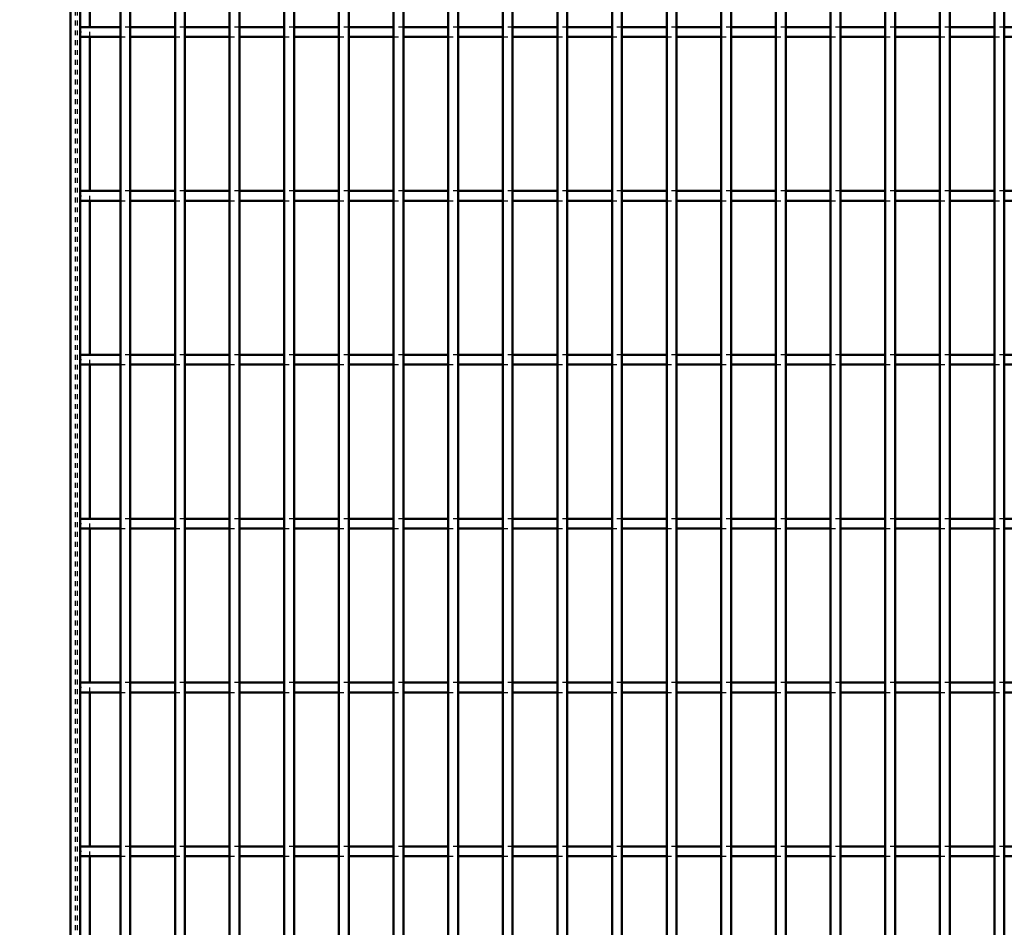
# Model space of a CAD drawing. Header units: millimetres. Extents: x -1015 to 606, y -500 to 954.
# Tile 3 of 36: x -610 to -410, y -315 to -131. Entities that reach past the tile are written whole.
import ezdxf

# ---------------------------------------------------------------- set-up
doc = ezdxf.new("R2010")
doc.units = ezdxf.units.MM
doc.linetypes.add('Dashed', pattern=[2, 1, -1])
for name, color, linetype, lineweight in [('2d ConnectionPoints', 7, 'Continuous', 50), ('AM_0', 7, 'Continuous', 50), ('AM_5', 3, 'Continuous', 25), ('AM_9', 6, 'Dashed', 25)]:
    doc.layers.add(name, color=color, linetype=linetype, lineweight=lineweight)
doc.dimstyles.new('ISO-25', dxfattribs={"dimtxt": 2.5, "dimasz": 2.5, "dimexe": 1.25, "dimexo": 0.625, "dimtad": 1, "dimtxsty": 'Standard', "dimcen": 2.5, "dimadec": 0, "dimazin": 0, "dimtfac": 1, "dimtmove": 0, "dimatfit": 3, "dimfxl": 1, "dimarcsym": 0})

# ---------------------------------------------------------------- blocks, each defined once
blk = doc.blocks.new('3_6iljxbz6d4dsczfqg3sx3rbfw________0_in_LPP2303311211120010003500_4')
at = {"layer": 'AM_0'}
for p, q in [((-589.83, -498), (-589.83, 498)), ((-587.83, -498), (-587.83, 498))]:
    blk.add_line(p, q, dxfattribs=at)
blk = doc.blocks.new('4_4eg37hdn2nhj6gqf2cjwoyxwn________0_in_LPP2303311211120010003500_4')
at = {"layer": 'AM_0'}
for p, q in [((-578.72, -498), (-578.72, 498)), ((-576.72, -498), (-576.72, 498))]:
    blk.add_line(p, q, dxfattribs=at)
blk = doc.blocks.new('5_7pgufijslhc4dtx2s9lgszbkr________0_in_LPP2303311211120010003500_4')
at = {"layer": 'AM_0'}
for p, q in [((-567.61, -498), (-567.61, 498)), ((-565.61, -498), (-565.61, 498))]:
    blk.add_line(p, q, dxfattribs=at)
blk = doc.blocks.new('6_90kmd46lk9s0yw0l9q7ndy0kk________0_in_LPP2303311211120010003500_4')
at = {"layer": 'AM_0'}
for p, q in [((-556.5, -498), (-556.5, 498)), ((-554.5, -498), (-554.5, 498))]:
    blk.add_line(p, q, dxfattribs=at)
blk = doc.blocks.new('7_lei68bmx3puqibai6dfc6uvja________0_in_LPP2303311211120010003500_4')
at = {"layer": 'AM_0'}
for p, q in [((-545.39, -498), (-545.39, 498)), ((-543.39, -498), (-543.39, 498))]:
    blk.add_line(p, q, dxfattribs=at)
blk = doc.blocks.new('8_5zb78mhjk52777tt5cfi44yps________0_in_LPP2303311211120010003500_4')
at = {"layer": 'AM_0'}
for p, q in [((-534.28, -498), (-534.28, 498)), ((-532.28, -498), (-532.28, 498))]:
    blk.add_line(p, q, dxfattribs=at)
blk = doc.blocks.new('9_hrm1xqhnikt3bzuews8aj983v________0_in_LPP2303311211120010003500_4')
at = {"layer": 'AM_0'}
for p, q in [((-523.17, -498), (-523.17, 498)), ((-521.17, -498), (-521.17, 498))]:
    blk.add_line(p, q, dxfattribs=at)
blk = doc.blocks.new('10_hv4v5cj20zy43ss3049uyybuh________0_in_LPP2303311211120010003500_4')
at = {"layer": 'AM_0'}
for p, q in [((-512.06, -498), (-512.06, 498)), ((-510.06, -498), (-510.06, 498))]:
    blk.add_line(p, q, dxfattribs=at)
blk = doc.blocks.new('11_og7kzfj3q9w59p4fsrtqw5okm________0_in_LPP2303311211120010003500_4')
at = {"layer": 'AM_0'}
for p, q in [((-500.95, -498), (-500.95, 498)), ((-498.95, -498), (-498.95, 498))]:
    blk.add_line(p, q, dxfattribs=at)
blk = doc.blocks.new('12_0lxbpd1u4u2hnjd3bxmhzqv2a________0_in_LPP2303311211120010003500_4')
at = {"layer": 'AM_0'}
for p, q in [((-489.84, -498), (-489.84, 498)), ((-487.84, -498), (-487.84, 498))]:
    blk.add_line(p, q, dxfattribs=at)
blk = doc.blocks.new('13_3ca2761wrcf8osuh672cjb2sp________0_in_LPP2303311211120010003500_4')
at = {"layer": 'AM_0'}
for p, q in [((-478.73, -498), (-478.73, 498)), ((-476.73, -498), (-476.73, 498))]:
    blk.add_line(p, q, dxfattribs=at)
blk = doc.blocks.new('14_vdcm87cturra7d4bnjup0ykld________0_in_LPP2303311211120010003500_4')
at = {"layer": 'AM_0'}
for p, q in [((-467.62, -498), (-467.62, 498)), ((-465.62, -498), (-465.62, 498))]:
    blk.add_line(p, q, dxfattribs=at)
blk = doc.blocks.new('15_ejcjpr68gdpfn51gnkzvcjcbf________0_in_LPP2303311211120010003500_4')
at = {"layer": 'AM_0'}
for p, q in [((-456.51, -498), (-456.51, 498)), ((-454.51, -498), (-454.51, 498))]:
    blk.add_line(p, q, dxfattribs=at)
blk = doc.blocks.new('16_3jag1xolvfkar4vphgwe8vryd________0_in_LPP2303311211120010003500_4')
at = {"layer": 'AM_0'}
for p, q in [((-445.4, -498), (-445.4, 498)), ((-443.4, -498), (-443.4, 498))]:
    blk.add_line(p, q, dxfattribs=at)
blk = doc.blocks.new('17_drekmss0oh7r3zh8o5q6ufdzg________0_in_LPP2303311211120010003500_4')
at = {"layer": 'AM_0'}
for p, q in [((-434.29, -498), (-434.29, 498)), ((-432.29, -498), (-432.29, 498))]:
    blk.add_line(p, q, dxfattribs=at)
blk = doc.blocks.new('18_lh6b8a192pxkqgaq7ysd3sfdb________0_in_LPP2303311211120010003500_4')
at = {"layer": 'AM_0'}
for p, q in [((-423.18, -498), (-423.18, 498)), ((-421.18, -498), (-421.18, 498))]:
    blk.add_line(p, q, dxfattribs=at)
blk = doc.blocks.new('19_o9dg3ccnmb0wufmlo5virzlju________0_in_LPP2303311211120010003500_4')
at = {"layer": 'AM_0'}
for p, q in [((-412.07, -498), (-412.07, 498)), ((-410.07, -498), (-410.07, 498))]:
    blk.add_line(p, q, dxfattribs=at)
blk = doc.blocks.new('116_xn9st585wrcomz2m0mykvu8rd________0_in_LPP2303311211120010003500_4')
at = {"layer": 'AM_0'}
for p, q in [((-589.83, -298.97), (-598, -298.97)), ((-598, -298.97), (-598, -300.97)), ((-589.83, -298.97), (-589.83, -300.97)), ((-578.72, -298.97), (-587.83, -298.97)), ((-587.83, -300.97), (-587.83, -298.97)), ((-578.72, -298.97), (-578.72, -300.97)), ((-567.61, -298.97), (-576.72, -298.97)), ((-576.72, -300.97), (-576.72, -298.97)), ((-567.61, -298.97), (-567.61, -300.97)), ((-565.61, -300.97), (-565.61, -298.97)), ((-556.5, -298.97), (-565.61, -298.97)), ((-556.5, -298.97), (-556.5, -300.97)), ((-545.39, -298.97), (-554.5, -298.97)), ((-554.5, -300.97), (-554.5, -298.97)), ((-545.39, -298.97), (-545.39, -300.97)), ((-543.39, -300.97), (-543.39, -298.97)), ((-534.28, -298.97), (-543.39, -298.97)), ((-534.28, -298.97), (-534.28, -300.97)), ((-523.17, -298.97), (-532.28, -298.97)), ((-532.28, -300.97), (-532.28, -298.97)), ((-523.17, -298.97), (-523.17, -300.97)), ((-521.17, -300.97), (-521.17, -298.97)), ((-512.06, -298.97), (-521.17, -298.97)), ((-512.06, -298.97), (-512.06, -300.97)), ((-510.06, -300.97), (-510.06, -298.97)), ((-500.95, -298.97), (-510.06, -298.97)), ((-500.95, -298.97), (-500.95, -300.97)), ((-498.95, -300.97), (-498.95, -298.97)), ((-489.84, -298.97), (-498.95, -298.97)), ((-489.84, -298.97), (-489.84, -300.97)), ((-487.84, -300.97), (-487.84, -298.97)), ((-478.73, -298.97), (-487.84, -298.97)), ((-478.73, -298.97), (-478.73, -300.97)), ((-476.73, -300.97), (-476.73, -298.97)), ((-467.62, -298.97), (-476.73, -298.97)), ((-467.62, -298.97), (-467.62, -300.97)), ((-465.62, -300.97), (-465.62, -298.97)), ((-456.51, -298.97), (-465.62, -298.97)), ((-456.51, -298.97), (-456.51, -300.97)), ((-454.51, -300.97), (-454.51, -298.97)), ((-445.4, -298.97), (-454.51, -298.97)), ((-445.4, -298.97), (-445.4, -300.97)), ((-443.4, -300.97), (-443.4, -298.97)), ((-434.29, -298.97), (-443.4, -298.97)), ((-434.29, -298.97), (-434.29, -300.97)), ((-432.29, -300.97), (-432.29, -298.97)), ((-423.18, -298.97), (-432.29, -298.97)), ((-423.18, -298.97), (-423.18, -300.97)), ((-421.18, -300.97), (-421.18, -298.97)), ((-412.07, -298.97), (-421.18, -298.97)), ((-412.07, -298.97), (-412.07, -300.97)), ((-410.07, -300.97), (-410.07, -298.97)), ((-400.96, -298.97), (-410.07, -298.97)), ((-589.83, -300.97), (-598, -300.97)), ((-578.72, -300.97), (-587.83, -300.97)), ((-567.61, -300.97), (-576.72, -300.97)), ((-556.5, -300.97), (-565.61, -300.97)), ((-545.39, -300.97), (-554.5, -300.97)), ((-534.28, -300.97), (-543.39, -300.97)), ((-523.17, -300.97), (-532.28, -300.97)), ((-512.06, -300.97), (-521.17, -300.97)), ((-500.95, -300.97), (-510.06, -300.97)), ((-489.84, -300.97), (-498.95, -300.97)), ((-478.73, -300.97), (-487.84, -300.97)), ((-467.62, -300.97), (-476.73, -300.97)), ((-456.51, -300.97), (-465.62, -300.97)), ((-445.4, -300.97), (-454.51, -300.97)), ((-434.29, -300.97), (-443.4, -300.97)), ((-423.18, -300.97), (-432.29, -300.97)), ((-412.07, -300.97), (-421.18, -300.97)), ((-400.96, -300.97), (-410.07, -300.97))]:
    blk.add_line(p, q, dxfattribs=at)
at = {"layer": 'AM_9'}
for p, q in [((-587.83, -298.97), (-589.83, -298.97)), ((-576.72, -298.97), (-578.72, -298.97)), ((-565.61, -298.97), (-567.61, -298.97)), ((-554.5, -298.97), (-556.5, -298.97)), ((-543.39, -298.97), (-545.39, -298.97)), ((-532.28, -298.97), (-534.28, -298.97)), ((-521.17, -298.97), (-523.17, -298.97)), ((-510.06, -298.97), (-512.06, -298.97)), ((-498.95, -298.97), (-500.95, -298.97)), ((-487.84, -298.97), (-489.84, -298.97)), ((-476.73, -298.97), (-478.73, -298.97)), ((-465.62, -298.97), (-467.62, -298.97)), ((-454.51, -298.97), (-456.51, -298.97)), ((-443.4, -298.97), (-445.4, -298.97)), ((-432.29, -298.97), (-434.29, -298.97)), ((-421.18, -298.97), (-423.18, -298.97)), ((-410.07, -298.97), (-412.07, -298.97)), ((-589.83, -300.97), (-587.83, -300.97)), ((-578.72, -300.97), (-576.72, -300.97)), ((-567.61, -300.97), (-565.61, -300.97)), ((-556.5, -300.97), (-554.5, -300.97)), ((-545.39, -300.97), (-543.39, -300.97)), ((-534.28, -300.97), (-532.28, -300.97)), ((-523.17, -300.97), (-521.17, -300.97)), ((-512.06, -300.97), (-510.06, -300.97)), ((-500.95, -300.97), (-498.95, -300.97)), ((-489.84, -300.97), (-487.84, -300.97)), ((-478.73, -300.97), (-476.73, -300.97)), ((-467.62, -300.97), (-465.62, -300.97)), ((-456.51, -300.97), (-454.51, -300.97)), ((-445.4, -300.97), (-443.4, -300.97)), ((-434.29, -300.97), (-432.29, -300.97)), ((-423.18, -300.97), (-421.18, -300.97)), ((-412.07, -300.97), (-410.07, -300.97))]:
    blk.add_line(p, q, dxfattribs=at)
blk = doc.blocks.new('117_vaggfbyupqw2juxly387p0o7k________0_in_LPP2303311211120010003500_4')
at = {"layer": 'AM_0'}
for p, q in [((-589.83, -265.64), (-598, -265.64)), ((-598, -265.64), (-598, -267.64)), ((-589.83, -265.64), (-589.83, -267.64)), ((-578.72, -265.64), (-587.83, -265.64)), ((-587.83, -267.64), (-587.83, -265.64)), ((-578.72, -265.64), (-578.72, -267.64)), ((-567.61, -265.64), (-576.72, -265.64)), ((-576.72, -267.64), (-576.72, -265.64)), ((-567.61, -265.64), (-567.61, -267.64)), ((-565.61, -267.64), (-565.61, -265.64)), ((-556.5, -265.64), (-565.61, -265.64)), ((-556.5, -265.64), (-556.5, -267.64)), ((-545.39, -265.64), (-554.5, -265.64)), ((-554.5, -267.64), (-554.5, -265.64)), ((-545.39, -265.64), (-545.39, -267.64)), ((-543.39, -267.64), (-543.39, -265.64)), ((-534.28, -265.64), (-543.39, -265.64)), ((-534.28, -265.64), (-534.28, -267.64)), ((-523.17, -265.64), (-532.28, -265.64)), ((-532.28, -267.64), (-532.28, -265.64)), ((-523.17, -265.64), (-523.17, -267.64)), ((-521.17, -267.64), (-521.17, -265.64)), ((-512.06, -265.64), (-521.17, -265.64)), ((-512.06, -265.64), (-512.06, -267.64)), ((-510.06, -267.64), (-510.06, -265.64)), ((-500.95, -265.64), (-510.06, -265.64)), ((-500.95, -265.64), (-500.95, -267.64)), ((-498.95, -267.64), (-498.95, -265.64)), ((-489.84, -265.64), (-498.95, -265.64)), ((-489.84, -265.64), (-489.84, -267.64)), ((-487.84, -267.64), (-487.84, -265.64)), ((-478.73, -265.64), (-487.84, -265.64)), ((-478.73, -265.64), (-478.73, -267.64)), ((-476.73, -267.64), (-476.73, -265.64)), ((-467.62, -265.64), (-476.73, -265.64)), ((-467.62, -265.64), (-467.62, -267.64)), ((-465.62, -267.64), (-465.62, -265.64)), ((-456.51, -265.64), (-465.62, -265.64)), ((-456.51, -265.64), (-456.51, -267.64)), ((-454.51, -267.64), (-454.51, -265.64)), ((-445.4, -265.64), (-454.51, -265.64)), ((-445.4, -265.64), (-445.4, -267.64)), ((-443.4, -267.64), (-443.4, -265.64)), ((-434.29, -265.64), (-443.4, -265.64)), ((-434.29, -265.64), (-434.29, -267.64)), ((-432.29, -267.64), (-432.29, -265.64)), ((-423.18, -265.64), (-432.29, -265.64)), ((-423.18, -265.64), (-423.18, -267.64)), ((-421.18, -267.64), (-421.18, -265.64)), ((-412.07, -265.64), (-421.18, -265.64)), ((-412.07, -265.64), (-412.07, -267.64)), ((-410.07, -267.64), (-410.07, -265.64)), ((-400.96, -265.64), (-410.07, -265.64)), ((-589.83, -267.64), (-598, -267.64)), ((-578.72, -267.64), (-587.83, -267.64)), ((-567.61, -267.64), (-576.72, -267.64)), ((-556.5, -267.64), (-565.61, -267.64)), ((-545.39, -267.64), (-554.5, -267.64)), ((-534.28, -267.64), (-543.39, -267.64)), ((-523.17, -267.64), (-532.28, -267.64)), ((-512.06, -267.64), (-521.17, -267.64)), ((-500.95, -267.64), (-510.06, -267.64)), ((-489.84, -267.64), (-498.95, -267.64)), ((-478.73, -267.64), (-487.84, -267.64)), ((-467.62, -267.64), (-476.73, -267.64)), ((-456.51, -267.64), (-465.62, -267.64)), ((-445.4, -267.64), (-454.51, -267.64)), ((-434.29, -267.64), (-443.4, -267.64)), ((-423.18, -267.64), (-432.29, -267.64)), ((-412.07, -267.64), (-421.18, -267.64)), ((-400.96, -267.64), (-410.07, -267.64))]:
    blk.add_line(p, q, dxfattribs=at)
at = {"layer": 'AM_9'}
for p, q in [((-587.83, -265.64), (-589.83, -265.64)), ((-576.72, -265.64), (-578.72, -265.64)), ((-565.61, -265.64), (-567.61, -265.64)), ((-554.5, -265.64), (-556.5, -265.64)), ((-543.39, -265.64), (-545.39, -265.64)), ((-532.28, -265.64), (-534.28, -265.64)), ((-521.17, -265.64), (-523.17, -265.64)), ((-510.06, -265.64), (-512.06, -265.64)), ((-498.95, -265.64), (-500.95, -265.64)), ((-487.84, -265.64), (-489.84, -265.64)), ((-476.73, -265.64), (-478.73, -265.64)), ((-465.62, -265.64), (-467.62, -265.64)), ((-454.51, -265.64), (-456.51, -265.64)), ((-443.4, -265.64), (-445.4, -265.64)), ((-432.29, -265.64), (-434.29, -265.64)), ((-421.18, -265.64), (-423.18, -265.64)), ((-410.07, -265.64), (-412.07, -265.64)), ((-589.83, -267.64), (-587.83, -267.64)), ((-578.72, -267.64), (-576.72, -267.64)), ((-567.61, -267.64), (-565.61, -267.64)), ((-556.5, -267.64), (-554.5, -267.64)), ((-545.39, -267.64), (-543.39, -267.64)), ((-534.28, -267.64), (-532.28, -267.64)), ((-523.17, -267.64), (-521.17, -267.64)), ((-512.06, -267.64), (-510.06, -267.64)), ((-500.95, -267.64), (-498.95, -267.64)), ((-489.84, -267.64), (-487.84, -267.64)), ((-478.73, -267.64), (-476.73, -267.64)), ((-467.62, -267.64), (-465.62, -267.64)), ((-456.51, -267.64), (-454.51, -267.64)), ((-445.4, -267.64), (-443.4, -267.64)), ((-434.29, -267.64), (-432.29, -267.64)), ((-423.18, -267.64), (-421.18, -267.64)), ((-412.07, -267.64), (-410.07, -267.64))]:
    blk.add_line(p, q, dxfattribs=at)
blk = doc.blocks.new('118_pbv82y65k9glktgyusn21a4jd________0_in_LPP2303311211120010003500_4')
at = {"layer": 'AM_0'}
for p, q in [((-589.83, -232.31), (-598, -232.31)), ((-598, -232.31), (-598, -234.31)), ((-589.83, -232.31), (-589.83, -234.31)), ((-578.72, -232.31), (-587.83, -232.31)), ((-587.83, -234.31), (-587.83, -232.31)), ((-578.72, -232.31), (-578.72, -234.31)), ((-567.61, -232.31), (-576.72, -232.31)), ((-576.72, -234.31), (-576.72, -232.31)), ((-567.61, -232.31), (-567.61, -234.31)), ((-565.61, -234.31), (-565.61, -232.31)), ((-556.5, -232.31), (-565.61, -232.31)), ((-556.5, -232.31), (-556.5, -234.31)), ((-545.39, -232.31), (-554.5, -232.31)), ((-554.5, -234.31), (-554.5, -232.31)), ((-545.39, -232.31), (-545.39, -234.31)), ((-543.39, -234.31), (-543.39, -232.31)), ((-534.28, -232.31), (-543.39, -232.31)), ((-534.28, -232.31), (-534.28, -234.31)), ((-523.17, -232.31), (-532.28, -232.31)), ((-532.28, -234.31), (-532.28, -232.31)), ((-523.17, -232.31), (-523.17, -234.31)), ((-521.17, -234.31), (-521.17, -232.31)), ((-512.06, -232.31), (-521.17, -232.31)), ((-512.06, -232.31), (-512.06, -234.31)), ((-510.06, -234.31), (-510.06, -232.31)), ((-500.95, -232.31), (-510.06, -232.31)), ((-500.95, -232.31), (-500.95, -234.31)), ((-498.95, -234.31), (-498.95, -232.31)), ((-489.84, -232.31), (-498.95, -232.31)), ((-489.84, -232.31), (-489.84, -234.31)), ((-487.84, -234.31), (-487.84, -232.31)), ((-478.73, -232.31), (-487.84, -232.31)), ((-478.73, -232.31), (-478.73, -234.31)), ((-476.73, -234.31), (-476.73, -232.31)), ((-467.62, -232.31), (-476.73, -232.31)), ((-467.62, -232.31), (-467.62, -234.31)), ((-465.62, -234.31), (-465.62, -232.31)), ((-456.51, -232.31), (-465.62, -232.31)), ((-456.51, -232.31), (-456.51, -234.31)), ((-454.51, -234.31), (-454.51, -232.31)), ((-445.4, -232.31), (-454.51, -232.31)), ((-445.4, -232.31), (-445.4, -234.31)), ((-443.4, -234.31), (-443.4, -232.31)), ((-434.29, -232.31), (-443.4, -232.31)), ((-434.29, -232.31), (-434.29, -234.31)), ((-432.29, -234.31), (-432.29, -232.31)), ((-423.18, -232.31), (-432.29, -232.31)), ((-423.18, -232.31), (-423.18, -234.31)), ((-421.18, -234.31), (-421.18, -232.31)), ((-412.07, -232.31), (-421.18, -232.31)), ((-412.07, -232.31), (-412.07, -234.31)), ((-410.07, -234.31), (-410.07, -232.31)), ((-400.96, -232.31), (-410.07, -232.31)), ((-589.83, -234.31), (-598, -234.31)), ((-578.72, -234.31), (-587.83, -234.31)), ((-567.61, -234.31), (-576.72, -234.31)), ((-556.5, -234.31), (-565.61, -234.31)), ((-545.39, -234.31), (-554.5, -234.31)), ((-534.28, -234.31), (-543.39, -234.31)), ((-523.17, -234.31), (-532.28, -234.31)), ((-512.06, -234.31), (-521.17, -234.31)), ((-500.95, -234.31), (-510.06, -234.31)), ((-489.84, -234.31), (-498.95, -234.31)), ((-478.73, -234.31), (-487.84, -234.31)), ((-467.62, -234.31), (-476.73, -234.31)), ((-456.51, -234.31), (-465.62, -234.31)), ((-445.4, -234.31), (-454.51, -234.31)), ((-434.29, -234.31), (-443.4, -234.31)), ((-423.18, -234.31), (-432.29, -234.31)), ((-412.07, -234.31), (-421.18, -234.31)), ((-400.96, -234.31), (-410.07, -234.31))]:
    blk.add_line(p, q, dxfattribs=at)
at = {"layer": 'AM_9'}
for p, q in [((-587.83, -232.31), (-589.83, -232.31)), ((-576.72, -232.31), (-578.72, -232.31)), ((-565.61, -232.31), (-567.61, -232.31)), ((-554.5, -232.31), (-556.5, -232.31)), ((-543.39, -232.31), (-545.39, -232.31)), ((-532.28, -232.31), (-534.28, -232.31)), ((-521.17, -232.31), (-523.17, -232.31)), ((-510.06, -232.31), (-512.06, -232.31)), ((-498.95, -232.31), (-500.95, -232.31)), ((-487.84, -232.31), (-489.84, -232.31)), ((-476.73, -232.31), (-478.73, -232.31)), ((-465.62, -232.31), (-467.62, -232.31)), ((-454.51, -232.31), (-456.51, -232.31)), ((-443.4, -232.31), (-445.4, -232.31)), ((-432.29, -232.31), (-434.29, -232.31)), ((-421.18, -232.31), (-423.18, -232.31)), ((-410.07, -232.31), (-412.07, -232.31)), ((-589.83, -234.31), (-587.83, -234.31)), ((-578.72, -234.31), (-576.72, -234.31)), ((-567.61, -234.31), (-565.61, -234.31)), ((-556.5, -234.31), (-554.5, -234.31)), ((-545.39, -234.31), (-543.39, -234.31)), ((-534.28, -234.31), (-532.28, -234.31)), ((-523.17, -234.31), (-521.17, -234.31)), ((-512.06, -234.31), (-510.06, -234.31)), ((-500.95, -234.31), (-498.95, -234.31)), ((-489.84, -234.31), (-487.84, -234.31)), ((-478.73, -234.31), (-476.73, -234.31)), ((-467.62, -234.31), (-465.62, -234.31)), ((-456.51, -234.31), (-454.51, -234.31)), ((-445.4, -234.31), (-443.4, -234.31)), ((-434.29, -234.31), (-432.29, -234.31)), ((-423.18, -234.31), (-421.18, -234.31)), ((-412.07, -234.31), (-410.07, -234.31))]:
    blk.add_line(p, q, dxfattribs=at)
blk = doc.blocks.new('119_dyv3ry1vg2an5c2fqrg4rovfl________0_in_LPP2303311211120010003500_4')
at = {"layer": 'AM_0'}
for p, q in [((-589.83, -198.98), (-598, -198.98)), ((-598, -198.98), (-598, -200.98)), ((-589.83, -198.98), (-589.83, -200.98)), ((-578.72, -198.98), (-587.83, -198.98)), ((-587.83, -200.98), (-587.83, -198.98)), ((-578.72, -198.98), (-578.72, -200.98)), ((-567.61, -198.98), (-576.72, -198.98)), ((-576.72, -200.98), (-576.72, -198.98)), ((-567.61, -198.98), (-567.61, -200.98)), ((-565.61, -200.98), (-565.61, -198.98)), ((-556.5, -198.98), (-565.61, -198.98)), ((-556.5, -198.98), (-556.5, -200.98)), ((-545.39, -198.98), (-554.5, -198.98)), ((-554.5, -200.98), (-554.5, -198.98)), ((-545.39, -198.98), (-545.39, -200.98)), ((-543.39, -200.98), (-543.39, -198.98)), ((-534.28, -198.98), (-543.39, -198.98)), ((-534.28, -198.98), (-534.28, -200.98)), ((-523.17, -198.98), (-532.28, -198.98)), ((-532.28, -200.98), (-532.28, -198.98)), ((-523.17, -198.98), (-523.17, -200.98)), ((-521.17, -200.98), (-521.17, -198.98)), ((-512.06, -198.98), (-521.17, -198.98)), ((-512.06, -198.98), (-512.06, -200.98)), ((-510.06, -200.98), (-510.06, -198.98)), ((-500.95, -198.98), (-510.06, -198.98)), ((-500.95, -198.98), (-500.95, -200.98)), ((-498.95, -200.98), (-498.95, -198.98)), ((-489.84, -198.98), (-498.95, -198.98)), ((-489.84, -198.98), (-489.84, -200.98)), ((-487.84, -200.98), (-487.84, -198.98)), ((-478.73, -198.98), (-487.84, -198.98)), ((-478.73, -198.98), (-478.73, -200.98)), ((-476.73, -200.98), (-476.73, -198.98)), ((-467.62, -198.98), (-476.73, -198.98)), ((-467.62, -198.98), (-467.62, -200.98)), ((-465.62, -200.98), (-465.62, -198.98)), ((-456.51, -198.98), (-465.62, -198.98)), ((-456.51, -198.98), (-456.51, -200.98)), ((-454.51, -200.98), (-454.51, -198.98)), ((-445.4, -198.98), (-454.51, -198.98)), ((-445.4, -198.98), (-445.4, -200.98)), ((-443.4, -200.98), (-443.4, -198.98)), ((-434.29, -198.98), (-443.4, -198.98)), ((-434.29, -198.98), (-434.29, -200.98)), ((-432.29, -200.98), (-432.29, -198.98)), ((-423.18, -198.98), (-432.29, -198.98)), ((-423.18, -198.98), (-423.18, -200.98)), ((-421.18, -200.98), (-421.18, -198.98)), ((-412.07, -198.98), (-421.18, -198.98)), ((-412.07, -198.98), (-412.07, -200.98)), ((-410.07, -200.98), (-410.07, -198.98)), ((-400.96, -198.98), (-410.07, -198.98)), ((-589.83, -200.98), (-598, -200.98)), ((-578.72, -200.98), (-587.83, -200.98)), ((-567.61, -200.98), (-576.72, -200.98)), ((-556.5, -200.98), (-565.61, -200.98)), ((-545.39, -200.98), (-554.5, -200.98)), ((-534.28, -200.98), (-543.39, -200.98)), ((-523.17, -200.98), (-532.28, -200.98)), ((-512.06, -200.98), (-521.17, -200.98)), ((-500.95, -200.98), (-510.06, -200.98)), ((-489.84, -200.98), (-498.95, -200.98)), ((-478.73, -200.98), (-487.84, -200.98)), ((-467.62, -200.98), (-476.73, -200.98)), ((-456.51, -200.98), (-465.62, -200.98)), ((-445.4, -200.98), (-454.51, -200.98)), ((-434.29, -200.98), (-443.4, -200.98)), ((-423.18, -200.98), (-432.29, -200.98)), ((-412.07, -200.98), (-421.18, -200.98)), ((-400.96, -200.98), (-410.07, -200.98))]:
    blk.add_line(p, q, dxfattribs=at)
at = {"layer": 'AM_9'}
for p, q in [((-587.83, -198.98), (-589.83, -198.98)), ((-576.72, -198.98), (-578.72, -198.98)), ((-565.61, -198.98), (-567.61, -198.98)), ((-554.5, -198.98), (-556.5, -198.98)), ((-543.39, -198.98), (-545.39, -198.98)), ((-532.28, -198.98), (-534.28, -198.98)), ((-521.17, -198.98), (-523.17, -198.98)), ((-510.06, -198.98), (-512.06, -198.98)), ((-498.95, -198.98), (-500.95, -198.98)), ((-487.84, -198.98), (-489.84, -198.98)), ((-476.73, -198.98), (-478.73, -198.98)), ((-465.62, -198.98), (-467.62, -198.98)), ((-454.51, -198.98), (-456.51, -198.98)), ((-443.4, -198.98), (-445.4, -198.98)), ((-432.29, -198.98), (-434.29, -198.98)), ((-421.18, -198.98), (-423.18, -198.98)), ((-410.07, -198.98), (-412.07, -198.98)), ((-589.83, -200.98), (-587.83, -200.98)), ((-578.72, -200.98), (-576.72, -200.98)), ((-567.61, -200.98), (-565.61, -200.98)), ((-556.5, -200.98), (-554.5, -200.98)), ((-545.39, -200.98), (-543.39, -200.98)), ((-534.28, -200.98), (-532.28, -200.98)), ((-523.17, -200.98), (-521.17, -200.98)), ((-512.06, -200.98), (-510.06, -200.98)), ((-500.95, -200.98), (-498.95, -200.98)), ((-489.84, -200.98), (-487.84, -200.98)), ((-478.73, -200.98), (-476.73, -200.98)), ((-467.62, -200.98), (-465.62, -200.98)), ((-456.51, -200.98), (-454.51, -200.98)), ((-445.4, -200.98), (-443.4, -200.98)), ((-434.29, -200.98), (-432.29, -200.98)), ((-423.18, -200.98), (-421.18, -200.98)), ((-412.07, -200.98), (-410.07, -200.98))]:
    blk.add_line(p, q, dxfattribs=at)
blk = doc.blocks.new('120_0fl9swj29xdw48ppc44bey61g________0_in_LPP2303311211120010003500_4')
at = {"layer": 'AM_0'}
for p, q in [((-589.83, -165.65), (-598, -165.65)), ((-598, -165.65), (-598, -167.65)), ((-589.83, -165.65), (-589.83, -167.65)), ((-578.72, -165.65), (-587.83, -165.65)), ((-587.83, -167.65), (-587.83, -165.65)), ((-578.72, -165.65), (-578.72, -167.65)), ((-567.61, -165.65), (-576.72, -165.65)), ((-576.72, -167.65), (-576.72, -165.65)), ((-567.61, -165.65), (-567.61, -167.65)), ((-565.61, -167.65), (-565.61, -165.65)), ((-556.5, -165.65), (-565.61, -165.65)), ((-556.5, -165.65), (-556.5, -167.65)), ((-545.39, -165.65), (-554.5, -165.65)), ((-554.5, -167.65), (-554.5, -165.65)), ((-545.39, -165.65), (-545.39, -167.65)), ((-543.39, -167.65), (-543.39, -165.65)), ((-534.28, -165.65), (-543.39, -165.65)), ((-534.28, -165.65), (-534.28, -167.65)), ((-523.17, -165.65), (-532.28, -165.65)), ((-532.28, -167.65), (-532.28, -165.65)), ((-523.17, -165.65), (-523.17, -167.65)), ((-521.17, -167.65), (-521.17, -165.65)), ((-512.06, -165.65), (-521.17, -165.65)), ((-512.06, -165.65), (-512.06, -167.65)), ((-510.06, -167.65), (-510.06, -165.65)), ((-500.95, -165.65), (-510.06, -165.65)), ((-500.95, -165.65), (-500.95, -167.65)), ((-498.95, -167.65), (-498.95, -165.65)), ((-489.84, -165.65), (-498.95, -165.65)), ((-489.84, -165.65), (-489.84, -167.65)), ((-487.84, -167.65), (-487.84, -165.65)), ((-478.73, -165.65), (-487.84, -165.65)), ((-478.73, -165.65), (-478.73, -167.65)), ((-476.73, -167.65), (-476.73, -165.65)), ((-467.62, -165.65), (-476.73, -165.65)), ((-467.62, -165.65), (-467.62, -167.65)), ((-465.62, -167.65), (-465.62, -165.65)), ((-456.51, -165.65), (-465.62, -165.65)), ((-456.51, -165.65), (-456.51, -167.65)), ((-454.51, -167.65), (-454.51, -165.65)), ((-445.4, -165.65), (-454.51, -165.65)), ((-445.4, -165.65), (-445.4, -167.65)), ((-443.4, -167.65), (-443.4, -165.65)), ((-434.29, -165.65), (-443.4, -165.65)), ((-434.29, -165.65), (-434.29, -167.65)), ((-432.29, -167.65), (-432.29, -165.65)), ((-423.18, -165.65), (-432.29, -165.65)), ((-423.18, -165.65), (-423.18, -167.65)), ((-421.18, -167.65), (-421.18, -165.65)), ((-412.07, -165.65), (-421.18, -165.65)), ((-412.07, -165.65), (-412.07, -167.65)), ((-410.07, -167.65), (-410.07, -165.65)), ((-400.96, -165.65), (-410.07, -165.65)), ((-589.83, -167.65), (-598, -167.65)), ((-578.72, -167.65), (-587.83, -167.65)), ((-567.61, -167.65), (-576.72, -167.65)), ((-556.5, -167.65), (-565.61, -167.65)), ((-545.39, -167.65), (-554.5, -167.65)), ((-534.28, -167.65), (-543.39, -167.65)), ((-523.17, -167.65), (-532.28, -167.65)), ((-512.06, -167.65), (-521.17, -167.65)), ((-500.95, -167.65), (-510.06, -167.65)), ((-489.84, -167.65), (-498.95, -167.65)), ((-478.73, -167.65), (-487.84, -167.65)), ((-467.62, -167.65), (-476.73, -167.65)), ((-456.51, -167.65), (-465.62, -167.65)), ((-445.4, -167.65), (-454.51, -167.65)), ((-434.29, -167.65), (-443.4, -167.65)), ((-423.18, -167.65), (-432.29, -167.65)), ((-412.07, -167.65), (-421.18, -167.65)), ((-400.96, -167.65), (-410.07, -167.65))]:
    blk.add_line(p, q, dxfattribs=at)
at = {"layer": 'AM_9'}
for p, q in [((-587.83, -165.65), (-589.83, -165.65)), ((-576.72, -165.65), (-578.72, -165.65)), ((-565.61, -165.65), (-567.61, -165.65)), ((-554.5, -165.65), (-556.5, -165.65)), ((-543.39, -165.65), (-545.39, -165.65)), ((-532.28, -165.65), (-534.28, -165.65)), ((-521.17, -165.65), (-523.17, -165.65)), ((-510.06, -165.65), (-512.06, -165.65)), ((-498.95, -165.65), (-500.95, -165.65)), ((-487.84, -165.65), (-489.84, -165.65)), ((-476.73, -165.65), (-478.73, -165.65)), ((-465.62, -165.65), (-467.62, -165.65)), ((-454.51, -165.65), (-456.51, -165.65)), ((-443.4, -165.65), (-445.4, -165.65)), ((-432.29, -165.65), (-434.29, -165.65)), ((-421.18, -165.65), (-423.18, -165.65)), ((-410.07, -165.65), (-412.07, -165.65)), ((-589.83, -167.65), (-587.83, -167.65)), ((-578.72, -167.65), (-576.72, -167.65)), ((-567.61, -167.65), (-565.61, -167.65)), ((-556.5, -167.65), (-554.5, -167.65)), ((-545.39, -167.65), (-543.39, -167.65)), ((-534.28, -167.65), (-532.28, -167.65)), ((-523.17, -167.65), (-521.17, -167.65)), ((-512.06, -167.65), (-510.06, -167.65)), ((-500.95, -167.65), (-498.95, -167.65)), ((-489.84, -167.65), (-487.84, -167.65)), ((-478.73, -167.65), (-476.73, -167.65)), ((-467.62, -167.65), (-465.62, -167.65)), ((-456.51, -167.65), (-454.51, -167.65)), ((-445.4, -167.65), (-443.4, -167.65)), ((-434.29, -167.65), (-432.29, -167.65)), ((-423.18, -167.65), (-421.18, -167.65)), ((-412.07, -167.65), (-410.07, -167.65))]:
    blk.add_line(p, q, dxfattribs=at)
blk = doc.blocks.new('121_1d6qlt20telz8jl3k7enst60c________0_in_LPP2303311211120010003500_4')
at = {"layer": 'AM_0'}
for p, q in [((-589.83, -132.32), (-598, -132.32)), ((-598, -132.32), (-598, -134.32)), ((-589.83, -132.32), (-589.83, -134.32)), ((-578.72, -132.32), (-587.83, -132.32)), ((-587.83, -134.32), (-587.83, -132.32)), ((-578.72, -132.32), (-578.72, -134.32)), ((-567.61, -132.32), (-576.72, -132.32)), ((-576.72, -134.32), (-576.72, -132.32)), ((-567.61, -132.32), (-567.61, -134.32)), ((-565.61, -134.32), (-565.61, -132.32)), ((-556.5, -132.32), (-565.61, -132.32)), ((-556.5, -132.32), (-556.5, -134.32)), ((-545.39, -132.32), (-554.5, -132.32)), ((-554.5, -134.32), (-554.5, -132.32)), ((-545.39, -132.32), (-545.39, -134.32)), ((-543.39, -134.32), (-543.39, -132.32)), ((-534.28, -132.32), (-543.39, -132.32)), ((-534.28, -132.32), (-534.28, -134.32)), ((-523.17, -132.32), (-532.28, -132.32)), ((-532.28, -134.32), (-532.28, -132.32)), ((-523.17, -132.32), (-523.17, -134.32)), ((-521.17, -134.32), (-521.17, -132.32)), ((-512.06, -132.32), (-521.17, -132.32)), ((-512.06, -132.32), (-512.06, -134.32)), ((-510.06, -134.32), (-510.06, -132.32)), ((-500.95, -132.32), (-510.06, -132.32)), ((-500.95, -132.32), (-500.95, -134.32)), ((-498.95, -134.32), (-498.95, -132.32)), ((-489.84, -132.32), (-498.95, -132.32)), ((-489.84, -132.32), (-489.84, -134.32)), ((-487.84, -134.32), (-487.84, -132.32)), ((-478.73, -132.32), (-487.84, -132.32)), ((-478.73, -132.32), (-478.73, -134.32)), ((-476.73, -134.32), (-476.73, -132.32)), ((-467.62, -132.32), (-476.73, -132.32)), ((-467.62, -132.32), (-467.62, -134.32)), ((-465.62, -134.32), (-465.62, -132.32)), ((-456.51, -132.32), (-465.62, -132.32)), ((-456.51, -132.32), (-456.51, -134.32)), ((-454.51, -134.32), (-454.51, -132.32)), ((-445.4, -132.32), (-454.51, -132.32)), ((-445.4, -132.32), (-445.4, -134.32)), ((-443.4, -134.32), (-443.4, -132.32)), ((-434.29, -132.32), (-443.4, -132.32)), ((-434.29, -132.32), (-434.29, -134.32)), ((-432.29, -134.32), (-432.29, -132.32)), ((-423.18, -132.32), (-432.29, -132.32)), ((-423.18, -132.32), (-423.18, -134.32)), ((-421.18, -134.32), (-421.18, -132.32)), ((-412.07, -132.32), (-421.18, -132.32)), ((-412.07, -132.32), (-412.07, -134.32)), ((-410.07, -134.32), (-410.07, -132.32)), ((-400.96, -132.32), (-410.07, -132.32)), ((-589.83, -134.32), (-598, -134.32)), ((-578.72, -134.32), (-587.83, -134.32)), ((-567.61, -134.32), (-576.72, -134.32)), ((-556.5, -134.32), (-565.61, -134.32)), ((-545.39, -134.32), (-554.5, -134.32)), ((-534.28, -134.32), (-543.39, -134.32)), ((-523.17, -134.32), (-532.28, -134.32)), ((-512.06, -134.32), (-521.17, -134.32)), ((-500.95, -134.32), (-510.06, -134.32)), ((-489.84, -134.32), (-498.95, -134.32)), ((-478.73, -134.32), (-487.84, -134.32)), ((-467.62, -134.32), (-476.73, -134.32)), ((-456.51, -134.32), (-465.62, -134.32)), ((-445.4, -134.32), (-454.51, -134.32)), ((-434.29, -134.32), (-443.4, -134.32)), ((-423.18, -134.32), (-432.29, -134.32)), ((-412.07, -134.32), (-421.18, -134.32)), ((-400.96, -134.32), (-410.07, -134.32))]:
    blk.add_line(p, q, dxfattribs=at)
at = {"layer": 'AM_9'}
for p, q in [((-587.83, -132.32), (-589.83, -132.32)), ((-576.72, -132.32), (-578.72, -132.32)), ((-565.61, -132.32), (-567.61, -132.32)), ((-554.5, -132.32), (-556.5, -132.32)), ((-543.39, -132.32), (-545.39, -132.32)), ((-532.28, -132.32), (-534.28, -132.32)), ((-521.17, -132.32), (-523.17, -132.32)), ((-510.06, -132.32), (-512.06, -132.32)), ((-498.95, -132.32), (-500.95, -132.32)), ((-487.84, -132.32), (-489.84, -132.32)), ((-476.73, -132.32), (-478.73, -132.32)), ((-465.62, -132.32), (-467.62, -132.32)), ((-454.51, -132.32), (-456.51, -132.32)), ((-443.4, -132.32), (-445.4, -132.32)), ((-432.29, -132.32), (-434.29, -132.32)), ((-421.18, -132.32), (-423.18, -132.32)), ((-410.07, -132.32), (-412.07, -132.32)), ((-589.83, -134.32), (-587.83, -134.32)), ((-578.72, -134.32), (-576.72, -134.32)), ((-567.61, -134.32), (-565.61, -134.32)), ((-556.5, -134.32), (-554.5, -134.32)), ((-545.39, -134.32), (-543.39, -134.32)), ((-534.28, -134.32), (-532.28, -134.32)), ((-523.17, -134.32), (-521.17, -134.32)), ((-512.06, -134.32), (-510.06, -134.32)), ((-500.95, -134.32), (-498.95, -134.32)), ((-489.84, -134.32), (-487.84, -134.32)), ((-478.73, -134.32), (-476.73, -134.32)), ((-467.62, -134.32), (-465.62, -134.32)), ((-456.51, -134.32), (-454.51, -134.32)), ((-445.4, -134.32), (-443.4, -134.32)), ((-434.29, -134.32), (-432.29, -134.32)), ((-423.18, -134.32), (-421.18, -134.32)), ((-412.07, -134.32), (-410.07, -134.32))]:
    blk.add_line(p, q, dxfattribs=at)
blk = doc.blocks.new('140_tozzunuw650kypsempq2isxlm________0_in_LPP2303311211120010003500_4')
at = {"layer": 'AM_0'}
for p, q in [((-600, -498), (-600, 498)), ((-598, -498), (-598, 498)), ((-596.05, -132.32), (-596.05, -100.99)), ((-596.05, -165.65), (-596.05, -134.32)), ((-596.05, -198.98), (-596.05, -167.65)), ((-596.05, -232.31), (-596.05, -200.98)), ((-596.05, -265.64), (-596.05, -234.31)), ((-596.05, -298.97), (-596.05, -267.64)), ((-596.05, -332.3), (-596.05, -300.97))]:
    blk.add_line(p, q, dxfattribs=at)
at = {"layer": 'AM_9'}
for p, q in [((-598.99, -498), (-598.99, 498)), ((-598.55, -498), (-598.55, 498)), ((-596.05, -134.32), (-596.05, -132.32)), ((-596.05, -167.65), (-596.05, -165.65)), ((-596.05, -200.98), (-596.05, -198.98)), ((-596.05, -234.31), (-596.05, -232.31)), ((-596.05, -267.64), (-596.05, -265.64)), ((-596.05, -300.97), (-596.05, -298.97))]:
    blk.add_line(p, q, dxfattribs=at)
blk = doc.blocks.new('*D143')
at = {"layer": 'AM_5', "color": 0, "lineweight": -2}
for p, q in [((-600, 500), (-864, 500)), ((-864, 452), (-864, 250.72)), ((-864, -452), (-864, -250.72)), ((-600, -500), (-864, -500))]:
    blk.add_line(p, q, dxfattribs=at)
at = {"layer": 'AM_5', "color": 0}
for points in [[(-856, 452), (-872, 452), (-864, 500)], [(-872, -452), (-856, -452), (-864, -500)]]:
    blk.add_solid(points, dxfattribs=at)
at = {"layer": 'Defpoints', "color": 0}
for p in [(-600, 500), (-864, -500), (-600, -500)]:
    blk.add_point(p, dxfattribs=at)
at = {"layer": 'AM_5', "color": 0, "insert": (-864, 0), "char_height": 48, "attachment_point": 5, "rotation": 90}
blk.add_mtext('B = 1000 mm', dxfattribs=at)

msp = doc.modelspace()

# ---------------------------------------------------------------- linework, layer by layer
at = {"layer": '2d ConnectionPoints'}
for p in [(-598, -133.32), (-598, -133.32), (-598, -166.65), (-598, -166.65), (-598, -199.98), (-598, -199.98), (-598, -233.31), (-598, -233.31), (-598, -266.64), (-598, -266.64), (-598, -299.97), (-598, -299.97)]:
    msp.add_point(p, dxfattribs=at)

# ---------------------------------------------------------------- block references
for name in ['140_tozzunuw650kypsempq2isxlm________0_in_LPP2303311211120010003500_4', '3_6iljxbz6d4dsczfqg3sx3rbfw________0_in_LPP2303311211120010003500_4', '4_4eg37hdn2nhj6gqf2cjwoyxwn________0_in_LPP2303311211120010003500_4', '5_7pgufijslhc4dtx2s9lgszbkr________0_in_LPP2303311211120010003500_4', '6_90kmd46lk9s0yw0l9q7ndy0kk________0_in_LPP2303311211120010003500_4', '7_lei68bmx3puqibai6dfc6uvja________0_in_LPP2303311211120010003500_4', '8_5zb78mhjk52777tt5cfi44yps________0_in_LPP2303311211120010003500_4', '9_hrm1xqhnikt3bzuews8aj983v________0_in_LPP2303311211120010003500_4', '10_hv4v5cj20zy43ss3049uyybuh________0_in_LPP2303311211120010003500_4', '11_og7kzfj3q9w59p4fsrtqw5okm________0_in_LPP2303311211120010003500_4', '12_0lxbpd1u4u2hnjd3bxmhzqv2a________0_in_LPP2303311211120010003500_4', '13_3ca2761wrcf8osuh672cjb2sp________0_in_LPP2303311211120010003500_4', '14_vdcm87cturra7d4bnjup0ykld________0_in_LPP2303311211120010003500_4', '15_ejcjpr68gdpfn51gnkzvcjcbf________0_in_LPP2303311211120010003500_4', '16_3jag1xolvfkar4vphgwe8vryd________0_in_LPP2303311211120010003500_4', '17_drekmss0oh7r3zh8o5q6ufdzg________0_in_LPP2303311211120010003500_4', '18_lh6b8a192pxkqgaq7ysd3sfdb________0_in_LPP2303311211120010003500_4', '19_o9dg3ccnmb0wufmlo5virzlju________0_in_LPP2303311211120010003500_4', '121_1d6qlt20telz8jl3k7enst60c________0_in_LPP2303311211120010003500_4', '120_0fl9swj29xdw48ppc44bey61g________0_in_LPP2303311211120010003500_4', '119_dyv3ry1vg2an5c2fqrg4rovfl________0_in_LPP2303311211120010003500_4', '118_pbv82y65k9glktgyusn21a4jd________0_in_LPP2303311211120010003500_4', '117_vaggfbyupqw2juxly387p0o7k________0_in_LPP2303311211120010003500_4', '116_xn9st585wrcomz2m0mykvu8rd________0_in_LPP2303311211120010003500_4']:
    msp.add_blockref(name, (0, 0))

# ---------------------------------------------------------------- dimensions: what is measured, and where the dimension line sits
at = {"layer": 'AM_5'}
dim = msp.add_linear_dim(base=(-864, -500), p1=(-600, 500), p2=(-600, -500), angle=90, text='B = 1000 mm', dimstyle='ISO-25', override={"dimtxt": 48, "dimasz": 48, "dimexe": 0, "dimexo": 0, "dimgap": 14.4}, dxfattribs=at)
dim.commit()
dim.dimension.update_dxf_attribs({"geometry": '*D143', "text_midpoint": (-864, 0), "dimtype": 160, "text_rotation": 90})

doc.saveas('drawing.dxf')
